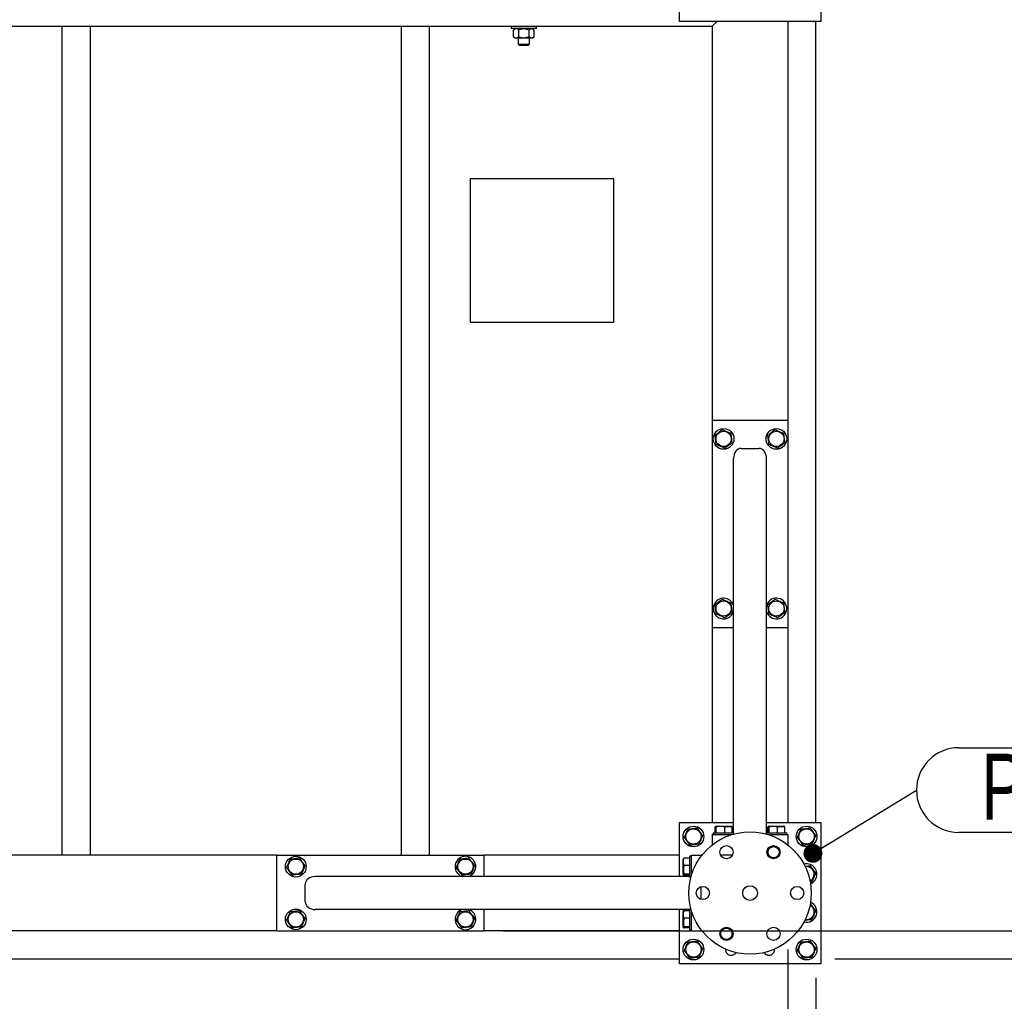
# Model space of a CAD drawing. Header units: millimetres. Extents: x 5 to 589, y 5 to 415.
# Tile 9 of 74: x 319 to 371, y 50 to 102. Entities that reach past the tile are written whole.
import ezdxf

# ---------------------------------------------------------------- set-up
doc = ezdxf.new("R2010")
doc.units = ezdxf.units.MM
doc.layers.add('COTES', color=1, linetype='Continuous')
doc.layers.add('NOTES', color=6, linetype='Continuous')
doc.layers.add('TRAIT-FORT', color=4, linetype='Continuous', lineweight=25)
doc.styles.add('SLDTEXTSTYLE0', font='TXT', dxfattribs={"width": 0.75})
doc.dimstyles.new('SLDDIMSTYLE2', dxfattribs={"dimtxt": 3, "dimasz": 2, "dimexe": 0, "dimexo": 0.0625, "dimgap": 0.75, "dimtad": 1, "dimdec": 0, "dimlfac": 20, "dimrnd": 1e-09, "dimzin": 12, "dimdsep": 46, "dimtxsty": 'SLDTEXTSTYLE0', "dimsah": 1, "dimcen": 0.09, "dimadec": 0, "dimazin": 3, "dimtfac": 1, "dimtdec": 0, "dimtofl": 0, "dimtmove": 0, "dimatfit": 3, "dimfxl": 1, "dimfrac": 2, "dimtolj": 1, "dimtzin": 12, "dimarcsym": 0})
doc.dimstyles.new('SLDDIMSTYLE3', dxfattribs={"dimtxt": 3, "dimasz": 2, "dimexe": 0, "dimexo": 0.0625, "dimgap": 0.75, "dimtad": 1, "dimdec": 0, "dimlfac": 20, "dimrnd": 1e-09, "dimzin": 12, "dimdsep": 46, "dimtxsty": 'SLDTEXTSTYLE0', "dimsah": 1, "dimcen": 0.09, "dimadec": 0, "dimazin": 3, "dimtfac": 1, "dimtdec": 0, "dimtmove": 0, "dimatfit": 0, "dimfxl": 1, "dimfrac": 2, "dimtolj": 1, "dimtzin": 12, "dimarcsym": 0})
doc.dimstyles.new('SLDDIMSTYLE4', dxfattribs={"dimtxt": 0.18, "dimasz": 1, "dimexe": 0, "dimexo": 0.0625, "dimgap": 0, "dimtad": 0, "dimtih": 1, "dimtoh": 1, "dimdec": 0, "dimrnd": 1e-09, "dimzin": 0, "dimdsep": 46, "dimtxsty": 'Standard', "dimblk1": 'DOT', "dimblk2": 'DOT', "dimsah": 1, "dimcen": 0.09, "dimadec": 0, "dimazin": 0, "dimtfac": 1, "dimtdec": 0, "dimtofl": 0, "dimtmove": 0, "dimatfit": 3, "dimldrblk": 'DOT', "dimfxl": 1, "dimfrac": 2, "dimtolj": 1, "dimtzin": 0, "dimarcsym": 0})

# ---------------------------------------------------------------- blocks, each defined once
blk = doc.blocks.new('_D_21')
at = {"layer": 'COTES', "color": 1, "transparency": 16777216}
for p, q in [((271.221, 51.304), (271.221, 37.688)), ((361.221, 51.304), (361.221, 37.688)), ((271.221, 38.688), (361.221, 38.688))]:
    blk.add_line(p, q, dxfattribs=at)
for points in [[(271.221, 38.688), (273.221, 38.188), (273.221, 39.188)], [(361.221, 38.688), (359.221, 39.188), (359.221, 38.188)]]:
    blk.add_solid(points, dxfattribs=at)
at = {"layer": 'COTES', "color": 1, "transparency": 16777216, "char_height": 3, "attachment_point": 1, "style": 'SLDTEXTSTYLE0'}
for s, insert in [('1800', (305.652, 42.555)), ('TOLES', (315.643, 42.555))]:
    blk.add_mtext(s, dxfattribs=dict(at, insert=insert))
blk = doc.blocks.new('_D_22')
at = {"layer": 'COTES', "color": 1, "transparency": 16777216}
for p, q in [((359.721, 52.804), (359.721, 43.064)), ((361.221, 51.304), (361.221, 43.064)), ((359.721, 44.064), (356.721, 44.064)), ((359.721, 44.064), (361.221, 44.064)), ((361.221, 44.064), (371.035, 44.064))]:
    blk.add_line(p, q, dxfattribs=at)
for points in [[(359.721, 44.064), (357.721, 44.564), (357.721, 43.564)], [(361.221, 44.064), (363.221, 43.564), (363.221, 44.564)]]:
    blk.add_solid(points, dxfattribs=at)
at = {"layer": 'COTES', "color": 1, "transparency": 16777216, "insert": (366.601, 47.931), "char_height": 3, "attachment_point": 1, "style": 'SLDTEXTSTYLE0'}
blk.add_mtext('30', dxfattribs=at)
blk = doc.blocks.new('_D_23')
at = {"layer": 'COTES', "color": 1, "transparency": 16777216}
for p, q in [((272.221, 52.804), (272.221, 43.064)), ((359.721, 52.804), (359.721, 43.064)), ((359.721, 44.064), (272.221, 44.064))]:
    blk.add_line(p, q, dxfattribs=at)
for points in [[(272.221, 44.064), (274.221, 43.564), (274.221, 44.564)], [(359.721, 44.064), (357.721, 44.564), (357.721, 43.564)]]:
    blk.add_solid(points, dxfattribs=at)
at = {"layer": 'COTES', "color": 1, "transparency": 16777216, "char_height": 3, "attachment_point": 1, "style": 'SLDTEXTSTYLE0'}
for s, insert in [('1750', (304.104, 47.931)), ('CADRE', (314.096, 47.931))]:
    blk.add_mtext(s, dxfattribs=dict(at, insert=insert))
blk = doc.blocks.new('_D_25')
at = {"layer": 'COTES', "color": 1, "transparency": 16777216}
for p, q in [((386.57, 53.804), (386.57, 56.804)), ((344.621, 53.804), (387.57, 53.804)), ((386.57, 53.804), (386.57, 52.304)), ((362.221, 52.304), (387.57, 52.304)), ((386.57, 52.304), (386.57, 44.927))]:
    blk.add_line(p, q, dxfattribs=at)
for points in [[(386.57, 53.804), (387.07, 55.804), (386.07, 55.804)], [(386.57, 52.304), (386.07, 50.304), (387.07, 50.304)]]:
    blk.add_solid(points, dxfattribs=at)
at = {"layer": 'COTES', "color": 1, "transparency": 16777216, "insert": (382.703, 44.927), "char_height": 3, "attachment_point": 1, "rotation": 90, "style": 'SLDTEXTSTYLE0'}
blk.add_mtext('30', dxfattribs=at)
blk = doc.blocks.new('_D_26')
at = {"layer": 'COTES', "color": 1, "transparency": 16777216}
for p, q in [((362.221, 225.304), (396.361, 225.304)), ((395.361, 52.304), (395.361, 225.304)), ((362.221, 52.304), (396.361, 52.304))]:
    blk.add_line(p, q, dxfattribs=at)
for points in [[(395.361, 225.304), (394.861, 223.304), (395.861, 223.304)], [(395.361, 52.304), (395.861, 54.304), (394.861, 54.304)]]:
    blk.add_solid(points, dxfattribs=at)
at = {"layer": 'COTES', "color": 1, "transparency": 16777216, "char_height": 3, "attachment_point": 1, "rotation": 90, "style": 'SLDTEXTSTYLE0'}
for s, insert in [('TOLES', (391.494, 138.227)), ('3460', (391.494, 128.235))]:
    blk.add_mtext(s, dxfattribs=dict(at, insert=insert))
blk = doc.blocks.new('_D_28')
at = {"layer": 'COTES', "color": 1, "transparency": 16777216}
for p, q in [((360.721, 223.304), (387.57, 223.304)), ((386.57, 223.304), (386.57, 53.804)), ((344.621, 53.804), (387.57, 53.804))]:
    blk.add_line(p, q, dxfattribs=at)
for points in [[(386.57, 223.304), (386.07, 221.304), (387.07, 221.304)], [(386.57, 53.804), (387.07, 55.804), (386.07, 55.804)]]:
    blk.add_solid(points, dxfattribs=at)
at = {"layer": 'COTES', "color": 1, "transparency": 16777216, "char_height": 3, "attachment_point": 1, "rotation": 90, "style": 'SLDTEXTSTYLE0'}
for s, insert in [('CADRE', (382.703, 136.679)), ('3390', (382.703, 126.687))]:
    blk.add_mtext(s, dxfattribs=dict(at, insert=insert))
blk = doc.blocks.new('SW_NOTE_5')
at = {"layer": 'NOTES', "color": 0}
for p, q in [((2.248, 2.248), (15.736, 2.248)), ((15.736, -2.248), (2.248, -2.248))]:
    blk.add_line(p, q, dxfattribs=at)
for centre, start, end in [((2.248, 0), 90, 270), ((15.736, 0), 270, 90)]:
    blk.add_arc(centre, 2.248, start, end, dxfattribs=at)
at = {"layer": 'NOTES', "color": 0, "insert": (8.991, 1.932), "char_height": 3.5, "attachment_point": 2, "style": 'SLDTEXTSTYLE0'}
blk.add_mtext('PIED 2', dxfattribs=at)
blk = doc.blocks.new('_Dot')
at = {"color": 0, "linetype": 'ByBlock', "lineweight": -2}
blk.add_line((-0.5, 0), (-1, 0), dxfattribs=at)
at = {"color": 0, "linetype": 'ByBlock', "const_width": 0.5}
blk.add_lwpolyline([(-0.25, 0, 1), (0.25, 0, 1)], format="xyb", close=True, dxfattribs=at)

msp = doc.modelspace()

# ---------------------------------------------------------------- linework, layer by layer
at = {"layer": 'TRAIT-FORT', "color": 4, "linetype": 'Continuous', "lineweight": 25}
for p, q in [((361.471, 109.554), (361.471, 102.054)), ((353.971, 102.054), (353.971, 104.929)), ((361.471, 102.054), (353.971, 102.054)), ((355.971, 102.054), (355.721, 101.804)), ((355.721, 101.804), (355.971, 102.054)), ((359.721, 102.054), (359.721, 80.904)), ((361.221, 59.554), (361.221, 102.054)), ((306.221, 101.804), (355.721, 101.804)), ((321.221, 57.804), (321.221, 101.804)), ((322.721, 57.804), (322.721, 101.804)), ((339.221, 57.804), (339.221, 101.804)), ((340.721, 57.804), (340.721, 101.804)), ((345.046, 101.804), (345.046, 101.679)), ((346.396, 101.679), (345.046, 101.679)), ((345.246, 101.679), (345.172, 101.605)), ((345.172, 101.252), (345.172, 101.605)), ((345.446, 101.252), (345.446, 101.605)), ((345.995, 101.252), (345.995, 101.605)), ((346.269, 101.605), (346.196, 101.679)), ((346.269, 101.252), (346.269, 101.605)), ((346.396, 101.679), (346.396, 101.804)), ((355.721, 101.804), (355.721, 80.904)), ((345.172, 101.252), (345.246, 101.179)), ((345.309, 101.179), (345.246, 101.179)), ((345.721, 101.179), (345.309, 101.179)), ((345.421, 101.179), (345.421, 100.854)), ((345.421, 100.854), (345.496, 100.779)), ((345.421, 100.854), (346.021, 100.854)), ((346.132, 101.179), (345.721, 101.179)), ((345.946, 100.779), (346.021, 100.854)), ((346.021, 100.854), (346.021, 101.179)), ((346.196, 101.179), (346.132, 101.179)), ((346.196, 101.179), (346.269, 101.252)), ((345.946, 100.779), (345.496, 100.779)), ((350.498, 93.712), (342.879, 93.712)), ((342.879, 93.712), (342.879, 86.093)), ((350.498, 86.093), (350.498, 93.712)), ((342.879, 86.093), (350.498, 86.093)), ((355.721, 80.904), (355.721, 69.904)), ((355.721, 80.904), (359.721, 80.904)), ((359.721, 80.904), (359.721, 69.904)), ((357.246, 79.404), (358.196, 79.404)), ((356.846, 59.004), (356.846, 78.868)), ((358.596, 59.004), (358.596, 78.868)), ((358.613, 71.114), (358.596, 71.068)), ((355.721, 69.904), (355.721, 59.554)), ((355.721, 69.904), (356.846, 69.904)), ((358.596, 69.904), (359.721, 69.904)), ((359.721, 69.904), (359.721, 59.554)), ((353.971, 56.679), (353.971, 59.554)), ((353.971, 59.554), (356.846, 59.554)), ((355.869, 59.004), (355.869, 59.303)), ((355.917, 59.354), (355.892, 59.339)), ((355.917, 59.354), (356.724, 59.354)), ((355.929, 59.004), (355.929, 59.303)), ((356.381, 59.004), (356.381, 59.303)), ((356.749, 59.339), (356.724, 59.354)), ((356.773, 59.004), (356.773, 59.303)), ((358.596, 59.554), (361.471, 59.554)), ((358.669, 59.004), (358.669, 59.303)), ((358.717, 59.354), (358.692, 59.339)), ((358.717, 59.354), (359.524, 59.354)), ((358.729, 59.004), (358.729, 59.303)), ((359.181, 59.004), (359.181, 59.303)), ((359.549, 59.339), (359.524, 59.354)), ((359.573, 59.004), (359.573, 59.303)), ((361.471, 59.554), (361.471, 52.054)), ((355.721, 58.904), (356.745, 58.904)), ((355.721, 58.904), (355.721, 58.404)), ((355.771, 59.004), (355.771, 58.904)), ((355.771, 59.004), (356.871, 59.004)), ((356.871, 58.94), (356.871, 59.004)), ((358.571, 59.004), (358.571, 58.94)), ((358.571, 59.004), (359.671, 59.004)), ((358.697, 58.904), (359.721, 58.904)), ((359.671, 58.904), (359.671, 59.004)), ((359.721, 58.904), (359.721, 58.404)), ((355.721, 58.404), (355.771, 58.404)), ((355.721, 58.404), (355.721, 58.365)), ((359.671, 58.404), (359.721, 58.404)), ((359.721, 58.404), (359.721, 58.365)), ((332.621, 57.804), (306.221, 57.804)), ((332.621, 57.804), (343.621, 57.804)), ((332.621, 53.804), (332.621, 57.804)), ((353.971, 57.804), (343.621, 57.804)), ((343.621, 56.679), (343.621, 57.804)), ((354.185, 57.632), (354.171, 57.607)), ((354.171, 56.8), (354.171, 57.607)), ((354.521, 57.656), (354.221, 57.656)), ((354.621, 57.754), (354.521, 57.754)), ((354.521, 56.654), (354.521, 57.754)), ((354.621, 57.804), (355.121, 57.804)), ((354.621, 56.78), (354.621, 57.804)), ((355.121, 57.754), (355.121, 57.804)), ((355.121, 57.804), (355.159, 57.804)), ((356.779, 57.804), (356.162, 57.804)), ((354.521, 57.264), (354.221, 57.264)), ((360.671, 57.204), (360.646, 57.2)), ((354.521, 56.679), (334.656, 56.679)), ((342.41, 56.696), (342.457, 56.679)), ((354.171, 56.8), (354.185, 56.775)), ((354.521, 56.812), (354.221, 56.812)), ((354.521, 56.752), (354.221, 56.752)), ((354.234, 56.743), (354.237, 56.752)), ((354.234, 56.743), (354.282, 56.679)), ((354.521, 56.654), (354.584, 56.654)), ((334.121, 55.329), (334.121, 56.279)), ((355.121, 55.468), (355.121, 56.139)), ((354.521, 54.929), (334.656, 54.929)), ((343.621, 53.804), (343.621, 54.929)), ((353.971, 52.054), (353.971, 54.929)), ((354.521, 54.856), (354.221, 54.856)), ((354.584, 54.954), (354.521, 54.954)), ((354.521, 53.854), (354.521, 54.954)), ((354.185, 54.832), (354.171, 54.807)), ((354.171, 54), (354.171, 54.807)), ((354.521, 54.464), (354.221, 54.464)), ((354.621, 53.804), (354.621, 54.828)), ((354.171, 54), (354.185, 53.975)), ((354.521, 54.012), (354.221, 54.012)), ((354.521, 53.952), (354.221, 53.952)), ((354.521, 53.854), (354.621, 53.854)), ((355.121, 53.804), (355.121, 53.854)), ((332.621, 53.804), (299.321, 53.804)), ((332.621, 53.804), (343.621, 53.804)), ((353.971, 53.804), (343.621, 53.804)), ((354.621, 53.804), (355.121, 53.804)), ((355.121, 53.804), (355.159, 53.804)), ((358.662, 53.804), (359.279, 53.804)), ((277.971, 52.304), (353.971, 52.304)), ((361.471, 52.054), (353.971, 52.054))]:
    msp.add_line(p, q, dxfattribs=at)
at = {"layer": 'TRAIT-FORT', "color": 4, "linetype": 'Continuous', "lineweight": 25, "flags": 128}
for points in [[(356.773, 59.099), (356.831, 59.083), (356.846, 59.076)], [(358.596, 59.076), (358.61, 59.083), (358.669, 59.099)], [(354.32, 56.752), (354.327, 56.712), (354.337, 56.679)], [(354.185, 54.929), (354.178, 54.896), (354.171, 54.807)], [(354.337, 54.929), (354.324, 54.88), (354.32, 54.856)]]:
    msp.add_lwpolyline(points, dxfattribs=at)
at = {"layer": 'TRAIT-FORT', "color": 4, "linetype": 'Continuous', "lineweight": 25}
for centre, radius in [((356.321, 79.904), 0.55), ((356.321, 79.904), 0.404), ((359.121, 79.904), 0.55), ((359.121, 79.904), 0.404), ((356.321, 70.904), 0.404), ((359.121, 70.904), 0.404), ((354.721, 58.804), 0.55), ((354.721, 58.804), 0.404), ((357.721, 55.804), 3.25), ((360.721, 58.804), 0.55), ((360.721, 58.804), 0.404), ((356.471, 57.969), 0.35), ((358.971, 57.969), 0.35), ((358.971, 57.969), 0.325), ((358.971, 57.969), 0.3), ((333.621, 57.204), 0.55), ((333.621, 57.204), 0.404), ((342.621, 57.204), 0.404), ((355.221, 55.804), 0.35), ((357.721, 55.804), 0.389), ((360.221, 55.804), 0.35), ((333.621, 54.404), 0.55), ((333.621, 54.404), 0.404), ((342.621, 54.404), 0.404), ((356.471, 53.639), 0.35), ((356.471, 53.639), 0.325), ((356.471, 53.639), 0.3), ((358.971, 53.639), 0.35), ((354.721, 52.804), 0.55), ((360.721, 52.804), 0.55), ((354.721, 52.804), 0.404), ((360.721, 52.804), 0.404)]:
    msp.add_circle(centre, radius, dxfattribs=at)
for centre, radius, start, end in [((356.321, 70.904), 0.55, 157.4773, 342.6586), ((356.321, 70.904), 0.55, 17.3414, 157.4773), ((359.121, 70.904), 0.55, 197.3414, 157.4773), ((342.621, 57.204), 0.55, 287.3414, 247.4773), ((360.721, 56.804), 0.55, 67.4773, 104.6994), ((360.721, 56.804), 0.404, 296.7264, 97.0938), ((360.721, 56.804), 0.55, 291.8157, 67.4773), ((354.721, 56.804), 0.55, 180.393, 193.1366), ((342.621, 54.404), 0.55, 107.3414, 247.4773), ((342.621, 54.404), 0.55, 247.4773, 72.6586), ((360.721, 54.804), 0.55, 255.8077, 67.4773), ((360.721, 54.804), 0.404, 259.4804, 62.6192), ((356.721, 52.804), 0.3, 175.9913, 270), ((358.721, 52.804), 0.3, 270, 4.0116), ((356.721, 52.804), 0.3, 270, 327.1388), ((358.721, 52.804), 0.3, 212.8583, 270)]:
    msp.add_arc(centre, radius, start, end, dxfattribs=at)
for centre, major_axis, start_param, end_param in [((357.246, 78.868), (0, 0.536), 0, 1.570796), ((358.196, 78.868), (0, 0.536), 4.712389, 6.283185), ((334.656, 56.279), (-0.536, 0), 4.712389, 6.283185), ((334.656, 55.329), (-0.536, 0), 0, 1.570796)]:
    msp.add_ellipse(centre, major_axis=major_axis, ratio=0.746513, start_param=start_param, end_param=end_param, dxfattribs=at)
for points, knots in [([(345.309, 101.679), (345.285, 101.674), (345.237, 101.666), (345.194, 101.625), (345.172, 101.605)], [0, 0, 0, 0, 0.504, 1, 1, 1, 1]), ([(345.446, 101.605), (345.428, 101.622), (345.389, 101.657), (345.342, 101.677), (345.315, 101.678), (345.309, 101.679)], [0, 0, 0, 0, 0.432385, 0.879554, 1, 1, 1, 1]), ([(345.446, 101.605), (345.478, 101.62), (345.537, 101.647), (345.63, 101.673), (345.69, 101.677), (345.721, 101.679)], [0, 0, 0, 0, 0.370457, 0.681018, 1, 1, 1, 1]), ([(345.721, 101.679), (345.725, 101.679), (345.763, 101.678), (345.836, 101.668), (345.923, 101.639), (345.974, 101.615), (345.995, 101.605)], [0, 0, 0, 0, 0.048369, 0.39933, 0.762965, 1, 1, 1, 1]), ([(345.995, 101.605), (346.014, 101.622), (346.052, 101.657), (346.099, 101.677), (346.126, 101.678), (346.132, 101.679)], [0, 0, 0, 0, 0.432385, 0.879554, 1, 1, 1, 1]), ([(346.132, 101.679), (346.156, 101.674), (346.204, 101.666), (346.247, 101.625), (346.269, 101.605)], [0, 0, 0, 0, 0.504, 1, 1, 1, 1]), ([(345.172, 101.252), (345.191, 101.235), (345.229, 101.2), (345.276, 101.18), (345.303, 101.179), (345.309, 101.179)], [0, 0, 0, 0, 0.432385, 0.879554, 1, 1, 1, 1]), ([(345.309, 101.179), (345.333, 101.183), (345.381, 101.191), (345.425, 101.232), (345.446, 101.252)], [0, 0, 0, 0, 0.504, 1, 1, 1, 1]), ([(345.721, 101.179), (345.691, 101.18), (345.631, 101.184), (345.538, 101.21), (345.478, 101.237), (345.446, 101.252)], [0, 0, 0, 0, 0.30999, 0.629546, 1, 1, 1, 1]), ([(345.995, 101.252), (345.974, 101.242), (345.924, 101.218), (345.837, 101.19), (345.764, 101.179), (345.725, 101.179), (345.721, 101.179)], [0, 0, 0, 0, 0.237039, 0.589019, 0.951631, 1, 1, 1, 1]), ([(346.132, 101.179), (346.108, 101.183), (346.06, 101.191), (346.016, 101.232), (345.995, 101.252)], [0, 0, 0, 0, 0.504, 1, 1, 1, 1]), ([(346.269, 101.252), (346.25, 101.235), (346.212, 101.2), (346.165, 101.18), (346.138, 101.179), (346.132, 101.179)], [0, 0, 0, 0, 0.4323851, 0.8795539, 1, 1, 1, 1]), ([(356.26, 80.391), (356.226, 80.365), (356.157, 80.313), (356.056, 80.236), (355.958, 80.162), (355.899, 80.117), (355.869, 80.095)], [0, 0, 0, 0, 0.264605, 0.534948, 0.765343, 1, 1, 1, 1]), ([(355.929, 79.608), (355.921, 79.67), (355.909, 79.772), (355.89, 79.921), (355.878, 80.021), (355.871, 80.078), (355.869, 80.095)], [0, 0, 0, 0, 0.385549, 0.637642, 0.896546, 1, 1, 1, 1]), ([(356.26, 80.391), (356.299, 80.374), (356.379, 80.34), (356.496, 80.291), (356.608, 80.243), (356.677, 80.214), (356.712, 80.2)], [0, 0, 0, 0, 0.264605, 0.534948, 0.765343, 1, 1, 1, 1]), ([(356.773, 79.713), (356.765, 79.775), (356.752, 79.877), (356.734, 80.026), (356.721, 80.126), (356.714, 80.183), (356.712, 80.2)], [0, 0, 0, 0, 0.385549, 0.637642, 0.896546, 1, 1, 1, 1]), ([(359.06, 80.391), (359.026, 80.365), (358.957, 80.313), (358.856, 80.236), (358.758, 80.162), (358.699, 80.117), (358.669, 80.095)], [0, 0, 0, 0, 0.264605, 0.534948, 0.765343, 1, 1, 1, 1]), ([(358.729, 79.608), (358.721, 79.67), (358.709, 79.772), (358.69, 79.921), (358.678, 80.021), (358.671, 80.078), (358.669, 80.095)], [0, 0, 0, 0, 0.385549, 0.637642, 0.896546, 1, 1, 1, 1]), ([(359.06, 80.391), (359.099, 80.374), (359.179, 80.34), (359.296, 80.291), (359.408, 80.243), (359.477, 80.214), (359.512, 80.2)], [0, 0, 0, 0, 0.264605, 0.534948, 0.765343, 1, 1, 1, 1]), ([(359.573, 79.713), (359.565, 79.775), (359.552, 79.877), (359.534, 80.026), (359.521, 80.126), (359.514, 80.183), (359.512, 80.2)], [0, 0, 0, 0, 0.385549, 0.637642, 0.896546, 1, 1, 1, 1]), ([(356.381, 79.417), (356.342, 79.433), (356.263, 79.467), (356.145, 79.516), (356.033, 79.564), (355.964, 79.593), (355.929, 79.608)], [0, 0, 0, 0, 0.264605, 0.534948, 0.765343, 1, 1, 1, 1]), ([(356.381, 79.417), (356.415, 79.442), (356.484, 79.494), (356.586, 79.571), (356.683, 79.645), (356.743, 79.69), (356.773, 79.713)], [0, 0, 0, 0, 0.264605, 0.534948, 0.765343, 1, 1, 1, 1]), ([(359.181, 79.417), (359.142, 79.433), (359.063, 79.467), (358.945, 79.516), (358.833, 79.564), (358.764, 79.593), (358.729, 79.608)], [0, 0, 0, 0, 0.264605, 0.534948, 0.765343, 1, 1, 1, 1]), ([(359.181, 79.417), (359.215, 79.442), (359.284, 79.494), (359.386, 79.571), (359.483, 79.645), (359.543, 79.69), (359.573, 79.713)], [0, 0, 0, 0, 0.264605, 0.534948, 0.765343, 1, 1, 1, 1]), ([(356.26, 71.391), (356.226, 71.365), (356.157, 71.313), (356.056, 71.236), (355.958, 71.162), (355.899, 71.117), (355.869, 71.095)], [0, 0, 0, 0, 0.264605, 0.534948, 0.765343, 1, 1, 1, 1]), ([(355.929, 70.608), (355.921, 70.67), (355.909, 70.772), (355.89, 70.921), (355.878, 71.021), (355.871, 71.078), (355.869, 71.095)], [0, 0, 0, 0, 0.385549, 0.637642, 0.896546, 1, 1, 1, 1]), ([(356.26, 71.391), (356.299, 71.374), (356.379, 71.34), (356.496, 71.291), (356.608, 71.243), (356.677, 71.214), (356.712, 71.2)], [0, 0, 0, 0, 0.264605, 0.534948, 0.765343, 1, 1, 1, 1]), ([(356.773, 70.713), (356.765, 70.775), (356.752, 70.877), (356.734, 71.026), (356.721, 71.126), (356.714, 71.183), (356.712, 71.2)], [0, 0, 0, 0, 0.385549, 0.637642, 0.896546, 1, 1, 1, 1]), ([(359.06, 71.391), (359.026, 71.365), (358.957, 71.313), (358.856, 71.236), (358.758, 71.162), (358.699, 71.117), (358.669, 71.095)], [0, 0, 0, 0, 0.264605, 0.534948, 0.765343, 1, 1, 1, 1]), ([(358.729, 70.608), (358.721, 70.67), (358.709, 70.772), (358.69, 70.921), (358.678, 71.021), (358.671, 71.078), (358.669, 71.095)], [0, 0, 0, 0, 0.385549, 0.637642, 0.896546, 1, 1, 1, 1]), ([(359.06, 71.391), (359.099, 71.374), (359.179, 71.34), (359.296, 71.291), (359.408, 71.243), (359.477, 71.214), (359.512, 71.2)], [0, 0, 0, 0, 0.264605, 0.534948, 0.765343, 1, 1, 1, 1]), ([(359.573, 70.713), (359.565, 70.775), (359.552, 70.877), (359.534, 71.026), (359.521, 71.126), (359.514, 71.183), (359.512, 71.2)], [0, 0, 0, 0, 0.385549, 0.637642, 0.896546, 1, 1, 1, 1]), ([(356.381, 70.417), (356.342, 70.433), (356.263, 70.467), (356.145, 70.516), (356.033, 70.564), (355.964, 70.593), (355.929, 70.608)], [0, 0, 0, 0, 0.264605, 0.534948, 0.765343, 1, 1, 1, 1]), ([(356.381, 70.417), (356.415, 70.442), (356.484, 70.494), (356.586, 70.571), (356.683, 70.645), (356.743, 70.69), (356.773, 70.713)], [0, 0, 0, 0, 0.264605, 0.534948, 0.765343, 1, 1, 1, 1]), ([(359.181, 70.417), (359.142, 70.433), (359.063, 70.467), (358.945, 70.516), (358.833, 70.564), (358.764, 70.593), (358.729, 70.608)], [0, 0, 0, 0, 0.264605, 0.534948, 0.765343, 1, 1, 1, 1]), ([(359.181, 70.417), (359.215, 70.442), (359.284, 70.494), (359.386, 70.571), (359.483, 70.645), (359.543, 70.69), (359.573, 70.713)], [0, 0, 0, 0, 0.264605, 0.534948, 0.765343, 1, 1, 1, 1]), ([(354.234, 58.743), (354.25, 58.782), (354.284, 58.862), (354.333, 58.979), (354.381, 59.091), (354.41, 59.16), (354.425, 59.195)], [0, 0, 0, 0, 0.264605, 0.534948, 0.765343, 1, 1, 1, 1]), ([(354.425, 59.195), (354.487, 59.203), (354.589, 59.216), (354.738, 59.234), (354.838, 59.246), (354.895, 59.254), (354.912, 59.256)], [0, 0, 0, 0, 0.3855495, 0.6376419, 0.8965462, 1, 1, 1, 1]), ([(355.208, 58.864), (355.182, 58.898), (355.13, 58.967), (355.053, 59.069), (354.979, 59.166), (354.934, 59.226), (354.912, 59.256)], [0, 0, 0, 0, 0.264605, 0.534948, 0.765343, 1, 1, 1, 1]), ([(355.929, 59.303), (355.921, 59.319), (355.909, 59.344), (355.89, 59.341), (355.878, 59.324), (355.871, 59.308), (355.869, 59.303)], [0, 0, 0, 0, 0.385549, 0.637642, 0.896546, 1, 1, 1, 1]), ([(356.381, 59.303), (356.342, 59.314), (356.263, 59.337), (356.145, 59.345), (356.033, 59.333), (355.964, 59.313), (355.929, 59.303)], [0, 0, 0, 0, 0.264605, 0.534948, 0.765343, 1, 1, 1, 1]), ([(356.381, 59.303), (356.415, 59.314), (356.484, 59.337), (356.586, 59.345), (356.683, 59.333), (356.743, 59.313), (356.773, 59.303)], [0, 0, 0, 0, 0.264605, 0.534948, 0.765343, 1, 1, 1, 1]), ([(356.773, 59.303), (356.765, 59.321), (356.757, 59.34), (356.749, 59.339), (356.749, 59.339)], [0, 0, 0, 0, 0.977492, 1, 1, 1, 1]), ([(358.729, 59.303), (358.721, 59.319), (358.709, 59.344), (358.69, 59.341), (358.678, 59.324), (358.671, 59.308), (358.669, 59.303)], [0, 0, 0, 0, 0.385549, 0.637642, 0.896546, 1, 1, 1, 1]), ([(359.181, 59.303), (359.142, 59.314), (359.063, 59.337), (358.945, 59.345), (358.833, 59.333), (358.764, 59.313), (358.729, 59.303)], [0, 0, 0, 0, 0.264605, 0.534948, 0.765343, 1, 1, 1, 1]), ([(359.181, 59.303), (359.215, 59.314), (359.284, 59.337), (359.386, 59.345), (359.483, 59.333), (359.543, 59.313), (359.573, 59.303)], [0, 0, 0, 0, 0.264605, 0.534948, 0.765343, 1, 1, 1, 1]), ([(359.573, 59.303), (359.565, 59.321), (359.557, 59.34), (359.549, 59.339), (359.549, 59.339)], [0, 0, 0, 0, 0.977492, 1, 1, 1, 1]), ([(360.234, 58.743), (360.25, 58.782), (360.284, 58.862), (360.333, 58.979), (360.381, 59.091), (360.41, 59.16), (360.425, 59.195)], [0, 0, 0, 0, 0.264605, 0.534948, 0.765343, 1, 1, 1, 1]), ([(360.425, 59.195), (360.487, 59.203), (360.589, 59.216), (360.738, 59.234), (360.838, 59.246), (360.895, 59.254), (360.912, 59.256)], [0, 0, 0, 0, 0.3855495, 0.6376419, 0.8965462, 1, 1, 1, 1]), ([(361.208, 58.864), (361.182, 58.898), (361.13, 58.967), (361.053, 59.069), (360.979, 59.166), (360.934, 59.226), (360.912, 59.256)], [0, 0, 0, 0, 0.264605, 0.534948, 0.765343, 1, 1, 1, 1]), ([(354.234, 58.743), (354.259, 58.709), (354.311, 58.64), (354.388, 58.539), (354.462, 58.441), (354.507, 58.382), (354.53, 58.352)], [0, 0, 0, 0, 0.264605, 0.534948, 0.765343, 1, 1, 1, 1]), ([(355.208, 58.864), (355.191, 58.825), (355.157, 58.746), (355.108, 58.628), (355.06, 58.516), (355.031, 58.447), (355.017, 58.412)], [0, 0, 0, 0, 0.264605, 0.534948, 0.765343, 1, 1, 1, 1]), ([(360.234, 58.743), (360.259, 58.709), (360.311, 58.64), (360.388, 58.539), (360.462, 58.441), (360.507, 58.382), (360.53, 58.352)], [0, 0, 0, 0, 0.264605, 0.534948, 0.765343, 1, 1, 1, 1]), ([(361.208, 58.864), (361.191, 58.825), (361.157, 58.746), (361.108, 58.628), (361.06, 58.516), (361.031, 58.447), (361.017, 58.412)], [0, 0, 0, 0, 0.264605, 0.534948, 0.765343, 1, 1, 1, 1]), ([(354.53, 58.352), (354.592, 58.359), (354.694, 58.372), (354.843, 58.391), (354.943, 58.403), (355, 58.41), (355.017, 58.412)], [0, 0, 0, 0, 0.385549, 0.637642, 0.896546, 1, 1, 1, 1]), ([(360.53, 58.352), (360.592, 58.359), (360.694, 58.372), (360.843, 58.391), (360.943, 58.403), (361, 58.41), (361.017, 58.412)], [0, 0, 0, 0, 0.385549, 0.637642, 0.896546, 1, 1, 1, 1]), ([(333.134, 57.143), (333.15, 57.182), (333.184, 57.262), (333.233, 57.379), (333.281, 57.491), (333.31, 57.56), (333.325, 57.595)], [0, 0, 0, 0, 0.264605, 0.534948, 0.765343, 1, 1, 1, 1]), ([(333.812, 57.656), (333.75, 57.648), (333.647, 57.635), (333.499, 57.617), (333.399, 57.604), (333.341, 57.597), (333.325, 57.595)], [0, 0, 0, 0, 0.385549, 0.637642, 0.896546, 1, 1, 1, 1]), ([(334.108, 57.264), (334.082, 57.298), (334.03, 57.367), (333.953, 57.469), (333.879, 57.566), (333.834, 57.626), (333.812, 57.656)], [0, 0, 0, 0, 0.264605, 0.534948, 0.765343, 1, 1, 1, 1]), ([(342.134, 57.143), (342.15, 57.182), (342.184, 57.262), (342.233, 57.379), (342.281, 57.491), (342.31, 57.56), (342.325, 57.595)], [0, 0, 0, 0, 0.264605, 0.534948, 0.765343, 1, 1, 1, 1]), ([(342.812, 57.656), (342.75, 57.648), (342.647, 57.635), (342.499, 57.617), (342.399, 57.604), (342.341, 57.597), (342.325, 57.595)], [0, 0, 0, 0, 0.385549, 0.637642, 0.896546, 1, 1, 1, 1]), ([(343.108, 57.264), (343.082, 57.298), (343.03, 57.367), (342.953, 57.469), (342.879, 57.566), (342.834, 57.626), (342.812, 57.656)], [0, 0, 0, 0, 0.264605, 0.534948, 0.765343, 1, 1, 1, 1]), ([(354.221, 57.264), (354.21, 57.298), (354.188, 57.367), (354.18, 57.469), (354.191, 57.566), (354.211, 57.626), (354.221, 57.656)], [0, 0, 0, 0, 0.2646049, 0.5349477, 0.7653431, 1, 1, 1, 1]), ([(354.221, 57.656), (354.203, 57.648), (354.184, 57.64), (354.185, 57.632), (354.185, 57.632)], [0, 0, 0, 0, 0.977492, 1, 1, 1, 1]), ([(333.134, 57.143), (333.159, 57.109), (333.211, 57.04), (333.288, 56.939), (333.362, 56.841), (333.407, 56.782), (333.43, 56.752)], [0, 0, 0, 0, 0.264605, 0.534948, 0.765343, 1, 1, 1, 1]), ([(334.108, 57.264), (334.091, 57.225), (334.057, 57.146), (334.008, 57.028), (333.96, 56.916), (333.931, 56.847), (333.917, 56.812)], [0, 0, 0, 0, 0.264605, 0.534948, 0.765343, 1, 1, 1, 1]), ([(342.134, 57.143), (342.159, 57.109), (342.211, 57.04), (342.288, 56.939), (342.362, 56.841), (342.407, 56.782), (342.43, 56.752)], [0, 0, 0, 0, 0.264605, 0.534948, 0.765343, 1, 1, 1, 1]), ([(343.108, 57.264), (343.091, 57.225), (343.057, 57.146), (343.008, 57.028), (342.96, 56.916), (342.931, 56.847), (342.917, 56.812)], [0, 0, 0, 0, 0.264605, 0.534948, 0.765343, 1, 1, 1, 1]), ([(354.221, 57.264), (354.21, 57.225), (354.188, 57.146), (354.18, 57.028), (354.191, 56.916), (354.211, 56.847), (354.221, 56.812)], [0, 0, 0, 0, 0.264605, 0.534948, 0.765343, 1, 1, 1, 1]), ([(360.635, 57.221), (360.669, 57.225), (360.745, 57.235), (360.838, 57.246), (360.895, 57.254), (360.912, 57.256)], [0, 0, 0, 0, 0.360316, 0.817369, 1, 1, 1, 1]), ([(361.208, 56.864), (361.182, 56.898), (361.13, 56.967), (361.053, 57.069), (360.979, 57.166), (360.934, 57.226), (360.912, 57.256)], [0, 0, 0, 0, 0.264605, 0.534948, 0.765343, 1, 1, 1, 1]), ([(333.917, 56.812), (333.855, 56.804), (333.752, 56.792), (333.603, 56.773), (333.503, 56.761), (333.446, 56.754), (333.43, 56.752)], [0, 0, 0, 0, 0.385549, 0.637642, 0.896546, 1, 1, 1, 1]), ([(342.917, 56.812), (342.855, 56.804), (342.752, 56.792), (342.603, 56.773), (342.503, 56.761), (342.446, 56.754), (342.43, 56.752)], [0, 0, 0, 0, 0.3855495, 0.6376419, 0.8965462, 1, 1, 1, 1]), ([(354.221, 56.812), (354.206, 56.804), (354.18, 56.792), (354.183, 56.773), (354.2, 56.761), (354.216, 56.754), (354.221, 56.752)], [0, 0, 0, 0, 0.385549, 0.637642, 0.896546, 1, 1, 1, 1]), ([(361.208, 56.864), (361.191, 56.825), (361.157, 56.746), (361.108, 56.628), (361.06, 56.516), (361.031, 56.447), (361.017, 56.412)], [0, 0, 0, 0, 0.264605, 0.534948, 0.765343, 1, 1, 1, 1]), ([(360.908, 56.399), (360.928, 56.401), (360.964, 56.406), (361, 56.41), (361.017, 56.412)], [0, 0, 0, 0, 0.541699, 1, 1, 1, 1]), ([(333.812, 54.856), (333.75, 54.848), (333.647, 54.835), (333.499, 54.817), (333.399, 54.804), (333.341, 54.797), (333.325, 54.795)], [0, 0, 0, 0, 0.385549, 0.637642, 0.896546, 1, 1, 1, 1]), ([(334.108, 54.464), (334.082, 54.498), (334.03, 54.567), (333.953, 54.669), (333.879, 54.766), (333.834, 54.826), (333.812, 54.856)], [0, 0, 0, 0, 0.264605, 0.534948, 0.765343, 1, 1, 1, 1]), ([(342.812, 54.856), (342.75, 54.848), (342.647, 54.835), (342.499, 54.817), (342.399, 54.804), (342.341, 54.797), (342.325, 54.795)], [0, 0, 0, 0, 0.385549, 0.637642, 0.896546, 1, 1, 1, 1]), ([(343.108, 54.464), (343.082, 54.498), (343.03, 54.567), (342.953, 54.669), (342.879, 54.766), (342.834, 54.826), (342.812, 54.856)], [0, 0, 0, 0, 0.264605, 0.534948, 0.765343, 1, 1, 1, 1]), ([(354.221, 54.464), (354.21, 54.498), (354.188, 54.567), (354.18, 54.669), (354.191, 54.766), (354.211, 54.826), (354.221, 54.856)], [0, 0, 0, 0, 0.2646049, 0.5349477, 0.7653431, 1, 1, 1, 1]), ([(354.221, 54.856), (354.203, 54.848), (354.184, 54.84), (354.185, 54.832), (354.185, 54.832)], [0, 0, 0, 0, 0.977492, 1, 1, 1, 1]), ([(354.281, 54.856), (354.282, 54.858), (354.292, 54.881), (354.302, 54.906), (354.312, 54.929)], [0, 0, 0, 0, 0.080348, 1, 1, 1, 1]), ([(361.208, 54.864), (361.182, 54.898), (361.13, 54.967), (361.053, 55.069), (360.979, 55.166), (360.934, 55.226), (360.912, 55.256)], [0, 0, 0, 0, 0.264605, 0.534948, 0.765343, 1, 1, 1, 1]), ([(361.208, 54.864), (361.191, 54.825), (361.157, 54.746), (361.108, 54.628), (361.06, 54.516), (361.031, 54.447), (361.017, 54.412)], [0, 0, 0, 0, 0.264605, 0.534948, 0.765343, 1, 1, 1, 1]), ([(333.134, 54.343), (333.15, 54.382), (333.184, 54.462), (333.233, 54.579), (333.281, 54.691), (333.31, 54.76), (333.325, 54.795)], [0, 0, 0, 0, 0.264605, 0.534948, 0.765343, 1, 1, 1, 1]), ([(333.134, 54.343), (333.159, 54.309), (333.211, 54.24), (333.288, 54.139), (333.362, 54.041), (333.407, 53.982), (333.43, 53.952)], [0, 0, 0, 0, 0.264605, 0.534948, 0.765343, 1, 1, 1, 1]), ([(334.108, 54.464), (334.091, 54.425), (334.057, 54.346), (334.008, 54.228), (333.96, 54.116), (333.931, 54.047), (333.917, 54.012)], [0, 0, 0, 0, 0.264605, 0.534948, 0.765343, 1, 1, 1, 1]), ([(342.134, 54.343), (342.15, 54.382), (342.184, 54.462), (342.233, 54.579), (342.281, 54.691), (342.31, 54.76), (342.325, 54.795)], [0, 0, 0, 0, 0.264605, 0.534948, 0.765343, 1, 1, 1, 1]), ([(342.134, 54.343), (342.159, 54.309), (342.211, 54.24), (342.288, 54.139), (342.362, 54.041), (342.407, 53.982), (342.43, 53.952)], [0, 0, 0, 0, 0.264605, 0.534948, 0.765343, 1, 1, 1, 1]), ([(343.108, 54.464), (343.091, 54.425), (343.057, 54.346), (343.008, 54.228), (342.96, 54.116), (342.931, 54.047), (342.917, 54.012)], [0, 0, 0, 0, 0.264605, 0.534948, 0.765343, 1, 1, 1, 1]), ([(354.221, 54.464), (354.21, 54.425), (354.188, 54.346), (354.18, 54.228), (354.191, 54.116), (354.211, 54.047), (354.221, 54.012)], [0, 0, 0, 0, 0.264605, 0.534948, 0.765343, 1, 1, 1, 1]), ([(360.627, 54.364), (360.656, 54.367), (360.727, 54.376), (360.843, 54.391), (360.943, 54.403), (361, 54.41), (361.017, 54.412)], [0, 0, 0, 0, 0.23214, 0.547172, 0.870717, 1, 1, 1, 1]), ([(333.917, 54.012), (333.855, 54.004), (333.752, 53.992), (333.603, 53.973), (333.503, 53.961), (333.446, 53.954), (333.43, 53.952)], [0, 0, 0, 0, 0.385549, 0.637642, 0.896546, 1, 1, 1, 1]), ([(342.917, 54.012), (342.855, 54.004), (342.752, 53.992), (342.603, 53.973), (342.503, 53.961), (342.446, 53.954), (342.43, 53.952)], [0, 0, 0, 0, 0.3855495, 0.6376419, 0.8965462, 1, 1, 1, 1]), ([(354.221, 54.012), (354.206, 54.004), (354.18, 53.992), (354.183, 53.973), (354.2, 53.961), (354.216, 53.954), (354.221, 53.952)], [0, 0, 0, 0, 0.385549, 0.637642, 0.896546, 1, 1, 1, 1]), ([(354.234, 52.743), (354.25, 52.782), (354.284, 52.862), (354.333, 52.979), (354.381, 53.091), (354.41, 53.16), (354.425, 53.195)], [0, 0, 0, 0, 0.264605, 0.534948, 0.765343, 1, 1, 1, 1]), ([(354.425, 53.195), (354.487, 53.203), (354.589, 53.216), (354.738, 53.234), (354.838, 53.246), (354.895, 53.254), (354.912, 53.256)], [0, 0, 0, 0, 0.3855495, 0.6376419, 0.8965462, 1, 1, 1, 1]), ([(355.208, 52.864), (355.182, 52.898), (355.13, 52.967), (355.053, 53.069), (354.979, 53.166), (354.934, 53.226), (354.912, 53.256)], [0, 0, 0, 0, 0.264605, 0.534948, 0.765343, 1, 1, 1, 1]), ([(355.208, 52.864), (355.191, 52.825), (355.157, 52.746), (355.108, 52.628), (355.06, 52.516), (355.031, 52.447), (355.017, 52.412)], [0, 0, 0, 0, 0.264605, 0.534948, 0.765343, 1, 1, 1, 1]), ([(360.234, 52.743), (360.25, 52.782), (360.284, 52.862), (360.333, 52.979), (360.381, 53.091), (360.41, 53.16), (360.425, 53.195)], [0, 0, 0, 0, 0.264605, 0.534948, 0.765343, 1, 1, 1, 1]), ([(360.425, 53.195), (360.487, 53.203), (360.589, 53.216), (360.738, 53.234), (360.838, 53.246), (360.895, 53.254), (360.912, 53.256)], [0, 0, 0, 0, 0.3855495, 0.6376419, 0.8965462, 1, 1, 1, 1]), ([(361.208, 52.864), (361.182, 52.898), (361.13, 52.967), (361.053, 53.069), (360.979, 53.166), (360.934, 53.226), (360.912, 53.256)], [0, 0, 0, 0, 0.264605, 0.534948, 0.765343, 1, 1, 1, 1]), ([(361.208, 52.864), (361.191, 52.825), (361.157, 52.746), (361.108, 52.628), (361.06, 52.516), (361.031, 52.447), (361.017, 52.412)], [0, 0, 0, 0, 0.264605, 0.534948, 0.765343, 1, 1, 1, 1]), ([(354.234, 52.743), (354.259, 52.709), (354.311, 52.64), (354.388, 52.539), (354.462, 52.441), (354.507, 52.382), (354.53, 52.352)], [0, 0, 0, 0, 0.264605, 0.534948, 0.765343, 1, 1, 1, 1]), ([(354.53, 52.352), (354.592, 52.359), (354.694, 52.372), (354.843, 52.391), (354.943, 52.403), (355, 52.41), (355.017, 52.412)], [0, 0, 0, 0, 0.385549, 0.637642, 0.896546, 1, 1, 1, 1]), ([(360.234, 52.743), (360.259, 52.709), (360.311, 52.64), (360.388, 52.539), (360.462, 52.441), (360.507, 52.382), (360.53, 52.352)], [0, 0, 0, 0, 0.264605, 0.534948, 0.765343, 1, 1, 1, 1]), ([(360.53, 52.352), (360.592, 52.359), (360.694, 52.372), (360.843, 52.391), (360.943, 52.403), (361, 52.41), (361.017, 52.412)], [0, 0, 0, 0, 0.385549, 0.637642, 0.896546, 1, 1, 1, 1])]:
    msp.add_open_spline(points, degree=3, knots=knots, dxfattribs=at)

# ---------------------------------------------------------------- block references
at = {"layer": 'NOTES', "color": 211}
msp.add_blockref('SW_NOTE_5', (366.553, 61.267), dxfattribs=at)

# ---------------------------------------------------------------- dimensions: what is measured, and where the dimension line sits
at = {"layer": 'COTES', "color": 1}
for base, p1, p2, text, picture, middle in [((395.361, 225.304), (361.221, 52.304), (361.221, 225.304), '<> TOLES', '_D_26', (395.361, 138.804)), ((386.57, 53.804), (359.721, 223.304), (343.621, 53.804), '<> CADRE', '_D_28', (386.57, 138.554))]:
    dim = msp.add_linear_dim(base=base, p1=p1, p2=p2, angle=90, text=text, dimstyle='SLDDIMSTYLE2', dxfattribs=at)
    dim.commit()
    dim.dimension.update_dxf_attribs({"geometry": picture, "text_midpoint": middle, "dimtype": 160})
for base, p1, angle, picture, middle in [((386.57, 52.304), (343.621, 53.804), 90, '_D_25', (386.57, 47.143)), ((361.221, 44.064), (359.721, 53.804), 0, '_D_22', (368.818, 44.064))]:
    dim = msp.add_linear_dim(base=base, p1=p1, p2=(361.221, 52.304), angle=angle, dimstyle='SLDDIMSTYLE3', dxfattribs=at)
    dim.commit()
    dim.dimension.update_dxf_attribs({"geometry": picture, "text_midpoint": middle, "dimtype": 160})
for base, p1, p2, text, picture, middle in [((272.221, 44.064), (359.721, 53.804), (272.221, 53.804), '<> CADRE', '_D_23', (315.971, 44.064)), ((361.221, 38.688), (271.221, 52.304), (361.221, 52.304), '<> TOLES', '_D_21', (316.221, 38.688))]:
    dim = msp.add_linear_dim(base=base, p1=p1, p2=p2, text=text, dimstyle='SLDDIMSTYLE2', dxfattribs=at)
    dim.commit()
    dim.dimension.update_dxf_attribs({"geometry": picture, "text_midpoint": middle, "dimtype": 160})

# ---------------------------------------------------------------- leaders
at = {"layer": 'NOTES', "color": 211}
msp.add_leader([(361.058, 57.907), (366.553, 61.267)], dimstyle='SLDDIMSTYLE4', dxfattribs=at)

doc.saveas('drawing.dxf')
